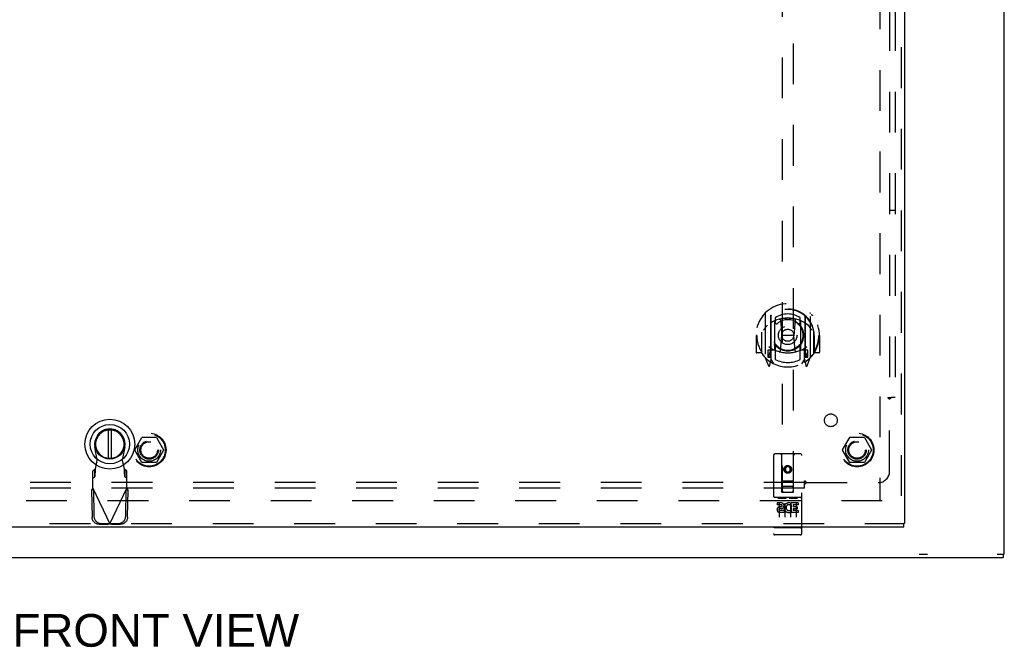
# Model space of a CAD drawing. Header units: inches. Extents: x 0 to 164, y 0 to 106.
# Tile 4 of 15: x 53 to 75, y 28 to 41. Entities that reach past the tile are written whole.
import ezdxf

# ---------------------------------------------------------------- set-up
doc = ezdxf.new("R2010")
doc.units = ezdxf.units.IN
doc.header["$LTSCALE"] = 8.997745
doc.header["$MEASUREMENT"] = 0
doc.linetypes.add('HIDDEN', pattern=[0.2, 0.1, -0.1])
doc.layers.get('0').update_dxf_attribs({"linetype": 'CONTINUOUS'})
for name, color, linetype in [('DEFAULT_2', 8, 'HIDDEN'), ('DIMENSIONS', 7, 'CONTINUOUS'), ('DOOR_ASSEMBLY', 7, 'CONTINUOUS'), ('SUBPANEL', 7, 'CONTINUOUS')]:
    doc.layers.add(name, color=color, linetype=linetype)
doc.styles.get("Standard").update_dxf_attribs({"font": 'arial.ttf'})

msp = doc.modelspace()

# ---------------------------------------------------------------- linework, layer by layer
at = {"color": 3, "linetype": 'Continuous'}
for p, q in [((75.107, 29.574), (75.107, 77.422)), ((37.757, 29.498), (75.082, 29.498))]:
    msp.add_line(p, q, dxfattribs=at)
at = {"color": 7, "linetype": 'Continuous'}
for p, q in [((73.228, 29.573), (73.41, 29.573)), ((74.952, 29.573), (75.107, 29.573)), ((75.082, 29.573), (75.082, 29.498))]:
    msp.add_line(p, q, dxfattribs=at)
at = {"layer": 'DEFAULT_2', "color": 8, "linetype": 'HIDDEN'}
for p, q in [((72.357, 76.245), (72.357, 30.751)), ((55.914, 31.878), (56.069, 32.145)), ((56.386, 32.15), (56.077, 32.15)), ((56.395, 32.145), (56.549, 31.878)), ((71.539, 31.878), (71.694, 32.145)), ((72.011, 32.15), (71.702, 32.15)), ((72.02, 32.145), (72.174, 31.878)), ((56.069, 31.6), (55.914, 31.868)), ((56.549, 31.868), (56.395, 31.6)), ((71.694, 31.6), (71.539, 31.868)), ((72.174, 31.868), (72.02, 31.6)), ((56.386, 31.595), (56.077, 31.595)), ((72.011, 31.595), (71.702, 31.595)), ((72.412, 30.748), (38.927, 30.748))]:
    msp.add_line(p, q, dxfattribs=at)
for centre, radius in [((56.232, 31.873), 0.372), ((56.232, 31.873), 0.356), ((71.857, 31.873), 0.372), ((71.857, 31.873), 0.356), ((56.232, 31.873), 0.204), ((56.232, 31.873), 0.183), ((71.857, 31.873), 0.204), ((71.857, 31.873), 0.183)]:
    msp.add_circle(centre, radius, dxfattribs=at)
for centre, start, end in [((56.077, 32.14), 90.0113, 149.988), ((56.386, 32.14), 30.0108, 89.9876), ((71.702, 32.14), 90.0113, 149.988), ((72.011, 32.14), 30.0108, 89.9876), ((55.923, 31.873), 150.0117, 209.9873), ((56.541, 31.873), 330.0117, 29.9873), ((71.548, 31.873), 150.0117, 209.9873), ((72.166, 31.873), 330.0117, 29.9873), ((56.077, 31.605), 210.0108, 269.9876), ((56.386, 31.605), 270.0113, 329.988), ((71.702, 31.605), 210.0108, 269.9876), ((72.011, 31.605), 270.0113, 329.988)]:
    msp.add_arc(centre, 0.01, start, end, dxfattribs=at)
at = {"layer": 'DOOR_ASSEMBLY', "color": 8, "linetype": 'HIDDEN'}
for p, q in [((72.827, 76.748), (72.827, 30.248)), ((70.202, 51.328), (70.202, 30.945)), ((70.452, 30.945), (70.452, 51.328)), ((69.827, 34.886), (69.827, 33.919)), ((69.944, 34.832), (69.944, 33.816)), ((69.952, 34.828), (69.952, 33.824)), ((70.052, 34.788), (70.052, 34.685)), ((70.602, 34.685), (70.602, 34.788)), ((70.702, 34.828), (70.702, 33.824)), ((70.709, 34.832), (70.709, 33.816)), ((70.827, 33.919), (70.827, 34.886)), ((70.044, 34.084), (70.044, 34.716)), ((70.164, 34.742), (70.194, 34.402)), ((70.489, 34.742), (70.459, 34.402)), ((70.609, 34.716), (70.609, 34.084)), ((69.642, 34.402), (69.627, 34.402)), ((69.627, 34.402), (69.627, 34.029)), ((69.744, 34.402), (69.759, 34.402)), ((69.744, 34.402), (69.744, 34.014)), ((69.752, 34.469), (69.752, 34.472)), ((69.752, 34.012), (69.752, 34.469)), ((70.164, 34.058), (70.194, 34.402)), ((70.459, 34.402), (70.194, 34.402)), ((70.49, 34.058), (70.459, 34.402)), ((70.909, 34.402), (70.894, 34.402)), ((70.902, 34.469), (70.901, 34.472)), ((70.902, 34.012), (70.902, 34.469)), ((70.909, 34.402), (70.909, 34.014)), ((71.027, 34.402), (71.012, 34.402)), ((71.027, 34.402), (71.027, 34.029)), ((70.052, 34.124), (70.052, 33.871)), ((70.602, 33.871), (70.602, 34.124)), ((69.744, 34.014), (69.642, 34.014)), ((69.744, 34.014), (69.752, 34.029)), ((69.831, 33.908), (69.901, 33.733)), ((69.944, 34.073), (69.884, 34.073)), ((69.884, 34.073), (69.884, 33.923)), ((69.884, 33.923), (69.944, 33.923)), ((69.922, 33.997), (69.892, 33.951)), ((69.897, 33.943), (69.952, 33.943)), ((69.954, 34.056), (69.954, 33.849)), ((70.044, 34.074), (69.972, 34.074)), ((70.04, 34.076), (69.974, 34.076)), ((70.682, 34.074), (70.609, 34.074)), ((70.679, 34.076), (70.613, 34.076)), ((70.699, 33.849), (70.699, 34.056)), ((70.702, 33.943), (70.757, 33.943)), ((70.769, 34.073), (70.709, 34.073)), ((70.709, 33.923), (70.769, 33.923)), ((70.761, 33.951), (70.731, 33.997)), ((70.752, 33.733), (70.822, 33.908)), ((70.769, 33.923), (70.769, 34.073)), ((70.901, 34.029), (70.909, 34.014)), ((71.012, 34.014), (70.909, 34.014)), ((69.923, 33.833), (69.927, 33.83)), ((69.93, 33.736), (69.944, 33.816)), ((70.022, 33.774), (69.952, 33.883)), ((70.702, 33.883), (70.632, 33.774)), ((70.709, 33.816), (70.723, 33.736)), ((70.73, 33.832), (70.73, 33.833)), ((70.73, 33.833), (70.731, 33.833)), ((55.088, 31.647), (55.034, 31.941)), ((55.693, 31.941), (55.639, 31.647)), ((70.014, 31.755), (70.014, 30.03)), ((70.609, 31.785), (70.044, 31.785)), ((70.2, 30.945), (70.197, 31.755)), ((70.453, 30.945), (70.457, 31.755)), ((70.639, 30.03), (70.639, 31.755)), ((55.05, 31.45), (55.088, 31.647)), ((55.639, 31.647), (55.677, 31.45)), ((70.327, 31.518), (70.264, 31.482)), ((70.389, 31.482), (70.327, 31.518)), ((70.327, 31.518), (70.327, 31.506)), ((55.036, 31.446), (54.99, 31.405)), ((54.99, 31.031), (54.99, 31.405)), ((55.036, 31.291), (55.036, 31.446)), ((55.677, 31.45), (55.679, 31.418)), ((55.738, 31.405), (55.692, 31.446)), ((55.692, 31.446), (55.692, 31.291)), ((55.738, 31.031), (55.738, 31.405)), ((70.264, 31.482), (70.274, 31.476)), ((70.264, 31.482), (70.264, 31.41)), ((70.264, 31.41), (70.274, 31.415)), ((70.264, 31.41), (70.327, 31.374)), ((70.327, 31.506), (70.274, 31.476)), ((70.274, 31.476), (70.274, 31.415)), ((70.274, 31.415), (70.327, 31.385)), ((70.379, 31.476), (70.327, 31.506)), ((70.327, 31.385), (70.379, 31.415)), ((70.327, 31.374), (70.389, 31.41)), ((70.327, 31.374), (70.327, 31.385)), ((70.389, 31.482), (70.379, 31.476)), ((70.379, 31.415), (70.379, 31.476)), ((70.389, 31.41), (70.379, 31.415)), ((70.389, 31.41), (70.389, 31.482)), ((54.99, 31.25), (55.036, 31.291)), ((55.692, 31.291), (55.738, 31.25)), ((70.199, 31.195), (70.454, 31.195)), ((54.961, 30.983), (55.003, 31.003)), ((54.961, 30.983), (54.972, 30.393)), ((54.98, 31.015), (54.99, 31.031)), ((54.99, 31.031), (55.364, 30.244)), ((55.003, 31.003), (55.013, 30.412)), ((55.364, 30.244), (55.738, 31.031)), ((55.714, 30.412), (55.724, 31.003)), ((55.724, 31.003), (55.766, 30.983)), ((55.756, 30.393), (55.766, 30.983)), ((70.2, 30.945), (70.222, 30.945)), ((70.222, 30.945), (70.432, 30.945)), ((70.412, 31.07), (70.242, 31.07)), ((70.432, 30.945), (70.453, 30.945)), ((70.609, 30.828), (70.044, 30.828)), ((70.182, 30.706), (70.09, 30.706)), ((70.09, 30.706), (70.09, 30.664)), ((70.182, 30.664), (70.09, 30.664)), ((70.116, 30.812), (70.288, 30.812)), ((70.139, 30.698), (70.139, 30.392)), ((70.264, 30.698), (70.264, 30.392)), ((70.366, 30.812), (70.538, 30.812)), ((70.389, 30.698), (70.389, 30.392)), ((70.402, 30.671), (70.389, 30.652)), ((70.399, 30.696), (70.402, 30.694)), ((70.559, 30.706), (70.402, 30.706)), ((70.402, 30.706), (70.402, 30.694)), ((70.402, 30.671), (70.402, 30.493)), ((70.559, 30.664), (70.445, 30.664)), ((70.445, 30.664), (70.445, 30.621)), ((70.514, 30.698), (70.514, 30.392)), ((70.559, 30.706), (70.559, 30.664)), ((70.186, 30.62), (70.14, 30.62)), ((70.182, 30.579), (70.154, 30.579)), ((70.246, 30.536), (70.154, 30.536)), ((70.246, 30.493), (70.154, 30.493)), ((70.246, 30.536), (70.246, 30.493)), ((70.378, 30.541), (70.395, 30.502)), ((70.559, 30.493), (70.402, 30.493)), ((70.537, 30.621), (70.445, 30.621)), ((70.537, 30.578), (70.445, 30.578)), ((70.445, 30.578), (70.445, 30.536)), ((70.559, 30.536), (70.445, 30.536)), ((70.537, 30.621), (70.537, 30.578)), ((70.559, 30.536), (70.559, 30.493)), ((37.84, 30.248), (72.889, 30.248)), ((55.126, 30.234), (55.319, 30.23)), ((55.168, 30.253), (55.361, 30.25)), ((55.361, 30.25), (55.319, 30.23)), ((55.334, 30.235), (55.319, 30.23)), ((55.349, 30.239), (55.334, 30.235)), ((55.364, 30.244), (55.349, 30.239)), ((55.379, 30.239), (55.364, 30.244)), ((55.367, 30.25), (55.56, 30.253)), ((55.408, 30.23), (55.367, 30.25)), ((55.394, 30.235), (55.379, 30.239)), ((55.408, 30.23), (55.394, 30.235)), ((55.408, 30.23), (55.601, 30.234)), ((70.032, 30.159), (70.031, 30.159)), ((70.033, 30.159), (70.032, 30.159)), ((70.032, 30.159), (70.032, 30.159)), ((70.034, 30.159), (70.033, 30.159)), ((70.036, 30.159), (70.035, 30.159)), ((70.037, 30.159), (70.036, 30.159)), ((70.038, 30.159), (70.037, 30.159)), ((70.037, 30.159), (70.037, 30.159)), ((70.039, 30.159), (70.038, 30.159)), ((70.04, 30.158), (70.039, 30.159)), ((70.041, 30.158), (70.04, 30.158)), ((70.042, 30.158), (70.041, 30.158)), ((70.043, 30.158), (70.042, 30.158)), ((70.042, 30.158), (70.042, 30.158)), ((70.044, 30.158), (70.043, 30.158)), ((70.61, 30.158), (70.044, 30.158)), ((70.609, 30), (70.044, 30)), ((70.61, 30.158), (70.611, 30.158)), ((70.61, 30.158), (70.61, 30.158)), ((70.611, 30.158), (70.612, 30.158)), ((70.612, 30.158), (70.613, 30.158)), ((70.613, 30.158), (70.614, 30.158)), ((70.614, 30.158), (70.615, 30.159)), ((70.615, 30.159), (70.616, 30.159)), ((70.615, 30.159), (70.615, 30.159)), ((70.616, 30.159), (70.617, 30.159)), ((70.617, 30.159), (70.618, 30.159)), ((70.618, 30.159), (70.619, 30.159)), ((70.619, 30.159), (70.62, 30.159)), ((70.619, 30.159), (70.619, 30.159)), ((70.62, 30.159), (70.621, 30.159)), ((70.621, 30.159), (70.622, 30.159)), ((70.622, 30.159), (70.623, 30.159)), ((70.623, 30.159), (70.623, 30.159))]:
    msp.add_line(p, q, dxfattribs=at)
at = {"layer": 'DOOR_ASSEMBLY', "color": 3, "linetype": 'Continuous'}
for p, q in [((72.902, 76.748), (72.902, 30.248)), ((72.889, 30.173), (37.84, 30.173))]:
    msp.add_line(p, q, dxfattribs=at)
at = {"layer": 'DOOR_ASSEMBLY', "color": 7, "linetype": 'Continuous'}
for p, q in [((55.324, 32.314), (55.324, 31.689)), ((55.403, 31.689), (55.403, 32.314)), ((72.902, 30.248), (72.889, 30.248)), ((72.889, 30.173), (72.889, 30.248))]:
    msp.add_line(p, q, dxfattribs=at)
at = {"layer": 'DOOR_ASSEMBLY', "color": 8, "linetype": 'HIDDEN'}
for points in [[(69.781, 34.841), (69.782, 34.842), (69.783, 34.843), (69.783, 34.844), (69.784, 34.845), (69.785, 34.845), (69.786, 34.846), (69.786, 34.847), (69.787, 34.848), (69.788, 34.848), (69.789, 34.849), (69.789, 34.85), (69.79, 34.851), (69.791, 34.851), (69.792, 34.852), (69.792, 34.853), (69.793, 34.853), (69.794, 34.854), (69.795, 34.855), (69.796, 34.855), (69.797, 34.856), (69.797, 34.857), (69.798, 34.857), (69.799, 34.858), (69.8, 34.858), (69.801, 34.859), (69.802, 34.859), (69.803, 34.86), (69.804, 34.86), (69.804, 34.861), (69.805, 34.861), (69.806, 34.862), (69.807, 34.862), (69.808, 34.863), (69.809, 34.863)], [(70.139, 34.759), (70.144, 34.761), (70.15, 34.762), (70.155, 34.764), (70.16, 34.765), (70.166, 34.766), (70.171, 34.767), (70.177, 34.769), (70.182, 34.77), (70.188, 34.771), (70.193, 34.772), (70.199, 34.773), (70.204, 34.774), (70.21, 34.775), (70.215, 34.776), (70.221, 34.777), (70.226, 34.778), (70.232, 34.778), (70.237, 34.779), (70.243, 34.78), (70.248, 34.781), (70.254, 34.781), (70.26, 34.782), (70.265, 34.782), (70.271, 34.783), (70.276, 34.783), (70.282, 34.783), (70.287, 34.784), (70.293, 34.784), (70.299, 34.784), (70.304, 34.785), (70.31, 34.785), (70.315, 34.785), (70.321, 34.785), (70.327, 34.785), (70.332, 34.785), (70.338, 34.785), (70.343, 34.785), (70.349, 34.785), (70.355, 34.784), (70.36, 34.784), (70.366, 34.784), (70.371, 34.783), (70.377, 34.783), (70.383, 34.783), (70.388, 34.782), (70.394, 34.782), (70.399, 34.781), (70.405, 34.781), (70.41, 34.78), (70.416, 34.779), (70.422, 34.778), (70.427, 34.778), (70.433, 34.777), (70.438, 34.776), (70.444, 34.775), (70.449, 34.774), (70.455, 34.773), (70.46, 34.772), (70.466, 34.771), (70.471, 34.77), (70.477, 34.769), (70.482, 34.767), (70.488, 34.766), (70.493, 34.765), (70.498, 34.764), (70.504, 34.762), (70.509, 34.761), (70.515, 34.759)], [(70.844, 34.863), (70.845, 34.863), (70.846, 34.862), (70.847, 34.862), (70.848, 34.861), (70.849, 34.861), (70.85, 34.86), (70.851, 34.86), (70.852, 34.859), (70.852, 34.859), (70.853, 34.858), (70.854, 34.858), (70.855, 34.857), (70.856, 34.857), (70.857, 34.856), (70.858, 34.855), (70.858, 34.855), (70.859, 34.854), (70.86, 34.853), (70.861, 34.853), (70.862, 34.852), (70.862, 34.851), (70.863, 34.851), (70.864, 34.85), (70.865, 34.849), (70.866, 34.848), (70.866, 34.848), (70.867, 34.847), (70.868, 34.846), (70.869, 34.845), (70.869, 34.845), (70.87, 34.844), (70.871, 34.843), (70.871, 34.842), (70.872, 34.841)], [(69.872, 34.617), (69.871, 34.616), (69.869, 34.615), (69.868, 34.613), (69.866, 34.612), (69.865, 34.61), (69.863, 34.609), (69.861, 34.607), (69.859, 34.605), (69.858, 34.604), (69.856, 34.602), (69.854, 34.6), (69.852, 34.598), (69.85, 34.596), (69.848, 34.593), (69.846, 34.591), (69.844, 34.589), (69.842, 34.586), (69.84, 34.584), (69.838, 34.581), (69.836, 34.578), (69.834, 34.576), (69.832, 34.573), (69.829, 34.57), (69.827, 34.566), (69.824, 34.563), (69.822, 34.56), (69.82, 34.556), (69.817, 34.552), (69.814, 34.548), (69.812, 34.544), (69.809, 34.54), (69.806, 34.536), (69.803, 34.531), (69.8, 34.526), (69.797, 34.521), (69.794, 34.516)], [(70.859, 34.516), (70.856, 34.521), (70.853, 34.526), (70.85, 34.531), (70.847, 34.536), (70.844, 34.54), (70.842, 34.544), (70.839, 34.548), (70.836, 34.552), (70.834, 34.556), (70.831, 34.56), (70.829, 34.563), (70.826, 34.566), (70.824, 34.57), (70.822, 34.573), (70.82, 34.576), (70.817, 34.578), (70.815, 34.581), (70.813, 34.584), (70.811, 34.586), (70.809, 34.589), (70.807, 34.591), (70.805, 34.593), (70.803, 34.596), (70.801, 34.598), (70.799, 34.6), (70.797, 34.602), (70.796, 34.604), (70.794, 34.605), (70.792, 34.607), (70.79, 34.609), (70.789, 34.61), (70.787, 34.612), (70.786, 34.613), (70.784, 34.615), (70.783, 34.616), (70.781, 34.617)], [(69.809, 33.942), (69.808, 33.942), (69.807, 33.943), (69.806, 33.943), (69.805, 33.944), (69.804, 33.944), (69.804, 33.944), (69.803, 33.945), (69.802, 33.946), (69.801, 33.946), (69.8, 33.947), (69.799, 33.947), (69.798, 33.948), (69.797, 33.948), (69.797, 33.949), (69.796, 33.95), (69.795, 33.95), (69.794, 33.951), (69.793, 33.951), (69.792, 33.952), (69.792, 33.953), (69.791, 33.954), (69.79, 33.954), (69.789, 33.955), (69.789, 33.956), (69.788, 33.956), (69.787, 33.957), (69.786, 33.958), (69.786, 33.959), (69.785, 33.959), (69.784, 33.96), (69.783, 33.961), (69.783, 33.962), (69.782, 33.963), (69.781, 33.964)], [(70.872, 33.964), (70.871, 33.963), (70.871, 33.962), (70.87, 33.961), (70.869, 33.96), (70.869, 33.959), (70.868, 33.959), (70.867, 33.958), (70.866, 33.957), (70.866, 33.956), (70.865, 33.956), (70.864, 33.955), (70.863, 33.954), (70.862, 33.954), (70.862, 33.953), (70.861, 33.952), (70.86, 33.951), (70.859, 33.951), (70.858, 33.95), (70.858, 33.95), (70.857, 33.949), (70.856, 33.948), (70.855, 33.948), (70.854, 33.947), (70.853, 33.947), (70.852, 33.946), (70.852, 33.946), (70.851, 33.945), (70.85, 33.944), (70.849, 33.944), (70.848, 33.944), (70.847, 33.943), (70.846, 33.943), (70.845, 33.942), (70.844, 33.942)], [(55.036, 31.291), (55.037, 31.295), (55.038, 31.3), (55.039, 31.307), (55.04, 31.315), (55.041, 31.324), (55.042, 31.335), (55.043, 31.347), (55.044, 31.359), (55.045, 31.373), (55.046, 31.388), (55.047, 31.403), (55.048, 31.418), (55.05, 31.45)], [(55.05, 31.45), (55.048, 31.449), (55.045, 31.449), (55.043, 31.448), (55.04, 31.447), (55.038, 31.447), (55.036, 31.446)], [(55.692, 31.446), (55.689, 31.447), (55.687, 31.447), (55.684, 31.448), (55.682, 31.449), (55.679, 31.449), (55.677, 31.45)], [(55.679, 31.418), (55.68, 31.403), (55.681, 31.388), (55.682, 31.373), (55.683, 31.359), (55.684, 31.347), (55.685, 31.335), (55.686, 31.324), (55.687, 31.315), (55.688, 31.307), (55.689, 31.3), (55.691, 31.295), (55.692, 31.291)], [(54.961, 30.983), (54.966, 30.991), (54.971, 30.999), (54.975, 31.007), (54.98, 31.015)], [(55.738, 31.031), (55.747, 31.015), (55.752, 31.007), (55.757, 30.999), (55.761, 30.991), (55.766, 30.983)], [(70.109, 30.811), (70.109, 30.811), (70.109, 30.811), (70.109, 30.811), (70.11, 30.811), (70.11, 30.811), (70.11, 30.811), (70.11, 30.812), (70.11, 30.812), (70.11, 30.812), (70.11, 30.812), (70.11, 30.812), (70.11, 30.812), (70.11, 30.812), (70.111, 30.812), (70.111, 30.812), (70.111, 30.812), (70.111, 30.812), (70.111, 30.812), (70.111, 30.812), (70.111, 30.812), (70.111, 30.812), (70.112, 30.812), (70.112, 30.812), (70.112, 30.812), (70.112, 30.812), (70.112, 30.812), (70.112, 30.812), (70.112, 30.812), (70.113, 30.812), (70.113, 30.812), (70.113, 30.812), (70.113, 30.812), (70.113, 30.812), (70.113, 30.812), (70.114, 30.812), (70.114, 30.812), (70.114, 30.812), (70.114, 30.812), (70.114, 30.812), (70.115, 30.812), (70.115, 30.812), (70.115, 30.812), (70.115, 30.812), (70.115, 30.812), (70.116, 30.812)], [(70.288, 30.812), (70.288, 30.812), (70.288, 30.812), (70.288, 30.812), (70.288, 30.812), (70.289, 30.812), (70.289, 30.812), (70.289, 30.812), (70.289, 30.812), (70.289, 30.812), (70.29, 30.812), (70.29, 30.812), (70.29, 30.812), (70.29, 30.812), (70.29, 30.812), (70.29, 30.812), (70.291, 30.812), (70.291, 30.812), (70.291, 30.812), (70.291, 30.812), (70.291, 30.812), (70.291, 30.812), (70.291, 30.812), (70.292, 30.812), (70.292, 30.812), (70.292, 30.812), (70.292, 30.812), (70.292, 30.812), (70.292, 30.812), (70.292, 30.812), (70.293, 30.812), (70.293, 30.812), (70.293, 30.812), (70.293, 30.812), (70.293, 30.812), (70.293, 30.812), (70.293, 30.812), (70.293, 30.812), (70.293, 30.812), (70.294, 30.812), (70.294, 30.811), (70.294, 30.811), (70.294, 30.811), (70.294, 30.811), (70.294, 30.811), (70.294, 30.811), (70.294, 30.811)], [(70.359, 30.811), (70.359, 30.811), (70.359, 30.811), (70.359, 30.811), (70.36, 30.811), (70.36, 30.811), (70.36, 30.811), (70.36, 30.812), (70.36, 30.812), (70.36, 30.812), (70.36, 30.812), (70.36, 30.812), (70.36, 30.812), (70.36, 30.812), (70.361, 30.812), (70.361, 30.812), (70.361, 30.812), (70.361, 30.812), (70.361, 30.812), (70.361, 30.812), (70.361, 30.812), (70.361, 30.812), (70.362, 30.812), (70.362, 30.812), (70.362, 30.812), (70.362, 30.812), (70.362, 30.812), (70.362, 30.812), (70.362, 30.812), (70.363, 30.812), (70.363, 30.812), (70.363, 30.812), (70.363, 30.812), (70.363, 30.812), (70.363, 30.812), (70.364, 30.812), (70.364, 30.812), (70.364, 30.812), (70.364, 30.812), (70.364, 30.812), (70.365, 30.812), (70.365, 30.812), (70.365, 30.812), (70.365, 30.812), (70.365, 30.812), (70.366, 30.812)], [(70.538, 30.812), (70.538, 30.812), (70.538, 30.812), (70.538, 30.812), (70.538, 30.812), (70.539, 30.812), (70.539, 30.812), (70.539, 30.812), (70.539, 30.812), (70.539, 30.812), (70.54, 30.812), (70.54, 30.812), (70.54, 30.812), (70.54, 30.812), (70.54, 30.812), (70.54, 30.812), (70.541, 30.812), (70.541, 30.812), (70.541, 30.812), (70.541, 30.812), (70.541, 30.812), (70.541, 30.812), (70.541, 30.812), (70.542, 30.812), (70.542, 30.812), (70.542, 30.812), (70.542, 30.812), (70.542, 30.812), (70.542, 30.812), (70.542, 30.812), (70.543, 30.812), (70.543, 30.812), (70.543, 30.812), (70.543, 30.812), (70.543, 30.812), (70.543, 30.812), (70.543, 30.812), (70.543, 30.812), (70.543, 30.812), (70.544, 30.812), (70.544, 30.811), (70.544, 30.811), (70.544, 30.811), (70.544, 30.811), (70.544, 30.811), (70.544, 30.811), (70.544, 30.811)], [(55.126, 30.234), (55.111, 30.235), (55.096, 30.237), (55.082, 30.241), (55.068, 30.247), (55.054, 30.253), (55.041, 30.261), (55.029, 30.271), (55.018, 30.281), (55.008, 30.293), (54.999, 30.305), (54.991, 30.319), (54.984, 30.332), (54.979, 30.347), (54.975, 30.362), (54.973, 30.377), (54.972, 30.393)], [(55.013, 30.412), (55.014, 30.397), (55.017, 30.382), (55.02, 30.367), (55.026, 30.352), (55.032, 30.338), (55.04, 30.325), (55.049, 30.313), (55.059, 30.301), (55.071, 30.291), (55.083, 30.281), (55.096, 30.273), (55.109, 30.266), (55.123, 30.261), (55.138, 30.257), (55.153, 30.254), (55.168, 30.253)], [(55.56, 30.253), (55.575, 30.254), (55.589, 30.257), (55.604, 30.261), (55.618, 30.266), (55.632, 30.273), (55.644, 30.281), (55.657, 30.291), (55.668, 30.301), (55.678, 30.313), (55.687, 30.325), (55.695, 30.338), (55.701, 30.352), (55.707, 30.367), (55.711, 30.382), (55.713, 30.397), (55.714, 30.412)], [(55.756, 30.393), (55.755, 30.377), (55.752, 30.362), (55.748, 30.347), (55.743, 30.332), (55.736, 30.319), (55.729, 30.305), (55.72, 30.293), (55.709, 30.281), (55.698, 30.271), (55.686, 30.261), (55.673, 30.253), (55.66, 30.247), (55.645, 30.241), (55.631, 30.237), (55.616, 30.235), (55.601, 30.234)], [(70.031, 30.159), (70.03, 30.159), (70.03, 30.159), (70.029, 30.159), (70.029, 30.159), (70.029, 30.159), (70.028, 30.16), (70.028, 30.16), (70.027, 30.16), (70.027, 30.16), (70.027, 30.16), (70.026, 30.16), (70.026, 30.16), (70.026, 30.16), (70.025, 30.16), (70.025, 30.16), (70.025, 30.16), (70.024, 30.16), (70.024, 30.16), (70.024, 30.16), (70.024, 30.16), (70.023, 30.161), (70.023, 30.161), (70.023, 30.161), (70.022, 30.161), (70.022, 30.161), (70.022, 30.161), (70.022, 30.161), (70.021, 30.161), (70.021, 30.161), (70.021, 30.161), (70.02, 30.161), (70.02, 30.161), (70.02, 30.161), (70.02, 30.162), (70.019, 30.162), (70.019, 30.162), (70.019, 30.162), (70.019, 30.162), (70.019, 30.162), (70.018, 30.162), (70.018, 30.162), (70.018, 30.162), (70.018, 30.162), (70.018, 30.162), (70.017, 30.163), (70.017, 30.163), (70.017, 30.163), (70.017, 30.163), (70.017, 30.163), (70.016, 30.163), (70.016, 30.163), (70.016, 30.163), (70.016, 30.163), (70.016, 30.163), (70.016, 30.163), (70.016, 30.164), (70.015, 30.164), (70.015, 30.164), (70.015, 30.164), (70.015, 30.164), (70.015, 30.164), (70.015, 30.164), (70.015, 30.164), (70.015, 30.164), (70.015, 30.164), (70.015, 30.165), (70.015, 30.165), (70.014, 30.165), (70.014, 30.165), (70.014, 30.165), (70.014, 30.165), (70.014, 30.165), (70.014, 30.165), (70.014, 30.165), (70.014, 30.166), (70.014, 30.166), (70.014, 30.166), (70.014, 30.166)], [(70.035, 30.159), (70.034, 30.159), (70.034, 30.159)], [(70.623, 30.159), (70.624, 30.159), (70.624, 30.159), (70.624, 30.159), (70.625, 30.159), (70.625, 30.16), (70.625, 30.16), (70.626, 30.16), (70.626, 30.16), (70.627, 30.16), (70.627, 30.16), (70.627, 30.16), (70.628, 30.16), (70.628, 30.16), (70.628, 30.16), (70.629, 30.16), (70.629, 30.16), (70.629, 30.16), (70.629, 30.16), (70.63, 30.16), (70.63, 30.161), (70.63, 30.161), (70.631, 30.161), (70.631, 30.161), (70.631, 30.161), (70.632, 30.161), (70.632, 30.161), (70.632, 30.161), (70.632, 30.161), (70.633, 30.161), (70.633, 30.161), (70.633, 30.161), (70.633, 30.161), (70.634, 30.162), (70.634, 30.162), (70.634, 30.162), (70.634, 30.162), (70.635, 30.162), (70.635, 30.162), (70.635, 30.162), (70.635, 30.162), (70.635, 30.162), (70.636, 30.162), (70.636, 30.162), (70.636, 30.163), (70.636, 30.163), (70.636, 30.163), (70.637, 30.163), (70.637, 30.163), (70.637, 30.163), (70.637, 30.163), (70.637, 30.163), (70.637, 30.163), (70.637, 30.163), (70.638, 30.163), (70.638, 30.164), (70.638, 30.164), (70.638, 30.164), (70.638, 30.164), (70.638, 30.164), (70.638, 30.164), (70.638, 30.164), (70.638, 30.164), (70.639, 30.164), (70.639, 30.164), (70.639, 30.165), (70.639, 30.165), (70.639, 30.165), (70.639, 30.165), (70.639, 30.165), (70.639, 30.165), (70.639, 30.165), (70.639, 30.165), (70.639, 30.165), (70.639, 30.166), (70.639, 30.166), (70.639, 30.166), (70.639, 30.166)]]:
    msp.add_lwpolyline(points, dxfattribs=at)
for centre, radius in [((70.327, 34.404), 0.35), ((70.327, 34.404), 0.335), ((70.327, 34.404), 0.205), ((70.327, 34.404), 0.133), ((70.327, 31.445), 0.085), ((70.327, 31.445), 0.0845)]:
    msp.add_circle(centre, radius, dxfattribs=at)
at = {"layer": 'DOOR_ASSEMBLY', "color": 7, "linetype": 'Continuous'}
for radius in [0.551, 0.433, 0.329, 0.317]:
    msp.add_circle((55.364, 32.001), radius, dxfattribs=at)
at = {"layer": 'DOOR_ASSEMBLY', "color": 8, "linetype": 'HIDDEN'}
for centre, radius, start, end in [((70.327, 34.402), 0.7, 305.5126, 234.4874), ((70.327, 34.4), 0.583, 0.2464, 179.7536), ((70.327, 34.394), 0.58, 7.6622, 172.3378), ((69.842, 34.886), 0.015, 135.0748, 180), ((70.327, 34.085), 0.7, 49.529, 130.471), ((69.959, 34.832), 0.015, 130.3587, 180), ((69.972, 34.828), 0.02, 129.3378, 179.9984), ((70.327, 34.394), 0.48, 55.0461, 124.9539), ((70.682, 34.828), 0.02, 0, 50.6594), ((70.694, 34.832), 0.015, 0, 49.6413), ((70.812, 34.886), 0.015, 0, 44.9252), ((70.059, 34.716), 0.015, 112.9863, 180), ((70.082, 34.685), 0.03, 180, 311.1261), ((70.327, 34.404), 0.343, 48.8739, 131.1261), ((70.144, 34.74), 0.02, 5.0796, 105.5752), ((70.509, 34.74), 0.02, 74.4248, 174.9204), ((70.572, 34.685), 0.03, 228.8739, 360), ((70.594, 34.716), 0.015, 0, 67.0137), ((70.327, 34.402), 0.685, 180, 213.0115), ((69.772, 34.469), 0.02, 172.3378, 180), ((70.882, 34.469), 0.02, 0, 7.6622), ((70.327, 34.402), 0.685, 326.9885, 360), ((70.327, 34.715), 0.7, 233.2319, 306.7681), ((70.082, 34.124), 0.03, 48.8739, 180), ((70.327, 34.404), 0.343, 228.8739, 311.1261), ((70.572, 34.124), 0.03, 0, 131.1261), ((69.642, 34.029), 0.015, 180, 270), ((69.772, 34.012), 0.02, 180, 215.2961), ((70.327, 34.404), 0.7, 215.2961, 324.7039), ((69.842, 33.919), 0.015, 180, 224.9252), ((69.897, 33.948), 0.005, 147.3208, 270), ((69.764, 34.098), 0.188, 327.3208, 360), ((69.972, 34.054), 0.02, 90, 180), ((69.974, 34.056), 0.02, 90, 180), ((70.04, 34.056), 0.02, 66.536, 90), ((70.059, 34.084), 0.015, 180, 247.0137), ((70.327, 34.717), 0.7, 246.536, 293.464), ((70.144, 34.06), 0.02, 254.3869, 354.9204), ((70.51, 34.06), 0.02, 185.0796, 285.6131), ((70.594, 34.084), 0.015, 292.9863, 360), ((70.613, 34.056), 0.02, 90, 113.464), ((70.679, 34.056), 0.02, 0, 90), ((70.682, 34.054), 0.02, 0, 90), ((70.89, 34.098), 0.188, 180, 212.6792), ((70.757, 33.948), 0.005, 270, 32.6792), ((70.812, 33.919), 0.015, 315.0748, 360), ((70.882, 34.012), 0.02, 324.7039, 360), ((71.012, 34.029), 0.015, 270, 360), ((69.915, 33.738), 0.015, 201.8041, 350), ((69.932, 33.849), 0.02, 234.4874, 360), ((69.934, 33.849), 0.02, 234.7457, 360), ((69.972, 33.824), 0.02, 180, 238.5295), ((70.327, 34.404), 0.6, 242.7204, 297.2796), ((70.682, 33.824), 0.02, 301.4688, 359.9992), ((70.719, 33.849), 0.02, 180, 305.2543), ((70.722, 33.849), 0.02, 180, 305.5126), ((70.738, 33.738), 0.015, 190, 338.1959), ((55.364, 32.001), 0.335, 349.673, 190.327), ((70.044, 31.755), 0.03, 90, 180), ((70.167, 31.755), 0.03, 0, 90), ((70.487, 31.755), 0.03, 90, 180), ((70.609, 31.755), 0.03, 0, 90), ((70.242, 31.03), 0.04, 90, 180), ((70.242, 30.985), 0.04, 180, 270), ((70.412, 31.03), 0.04, 0, 90), ((70.412, 30.985), 0.04, 270, 360), ((70.044, 30.858), 0.03, 180, 270), ((70.182, 30.643), 0.0635, 270, 90), ((70.182, 30.642), 0.0219, 280.307, 90), ((70.353, 30.6), 0.107, 64.2636, 293.4027), ((70.353, 30.6), 0.0639, 54.8895, 293.4026), ((70.609, 30.858), 0.03, 270, 360), ((70.154, 30.558), 0.0644, 102.2995, 270.0775), ((70.154, 30.558), 0.0219, 89.9011, 270), ((70.044, 30.03), 0.03, 180, 270), ((70.609, 30.03), 0.03, 270, 360)]:
    msp.add_arc(centre, radius, start, end, dxfattribs=at)
at = {"layer": 'DOOR_ASSEMBLY', "color": 7, "linetype": 'Continuous'}
msp.add_arc((55.364, 32.001), 0.315, 280.0787, 259.9213, dxfattribs=at)
at = {"layer": 'SUBPANEL', "color": 8, "linetype": 'HIDDEN'}
for p, q in [((72.575, 73.967), (72.575, 33.029)), ((72.7, 73.967), (72.7, 33.029)), ((72.7, 37.154), (72.575, 37.154)), ((72.535, 33.029), (72.614, 33.029)), ((72.575, 31.404), (72.575, 32.994)), ((72.7, 33.029), (72.614, 33.029)), ((70.7, 31.154), (41.763, 31.154)), ((70.7, 31.116), (70.7, 31.195)), ((70.7, 31.029), (70.7, 31.116)), ((70.717, 31.135), (70.722, 31.14)), ((70.722, 31.14), (70.725, 31.143)), ((70.723, 31.174), (70.726, 31.168)), ((70.736, 31.154), (72.325, 31.154)), ((70.7, 31.029), (41.763, 31.029))]:
    msp.add_line(p, q, dxfattribs=at)
for points in [[(72.535, 33.029), (72.535, 33.028), (72.536, 33.026), (72.537, 33.024), (72.537, 33.023), (72.538, 33.022), (72.539, 33.02), (72.541, 33.019), (72.542, 33.017), (72.543, 33.016), (72.545, 33.015), (72.546, 33.013), (72.548, 33.012), (72.55, 33.011), (72.552, 33.01), (72.554, 33.008), (72.556, 33.007), (72.562, 33.003)], [(72.562, 33.003), (72.564, 33.002), (72.566, 33), (72.568, 32.999), (72.57, 32.998), (72.572, 32.996), (72.574, 32.995), (72.575, 32.994)], [(72.594, 33.012), (72.588, 33.006), (72.586, 33.004), (72.584, 33.002), (72.582, 33), (72.58, 32.998), (72.578, 32.997), (72.577, 32.995), (72.575, 32.994)], [(72.614, 33.029), (72.612, 33.028), (72.61, 33.026), (72.608, 33.024), (72.606, 33.023), (72.604, 33.021), (72.602, 33.02), (72.6, 33.018), (72.599, 33.017), (72.597, 33.015), (72.596, 33.014), (72.594, 33.012)], [(70.7, 31.195), (70.702, 31.194), (70.704, 31.194), (70.705, 31.193), (70.707, 31.192), (70.708, 31.191), (70.709, 31.19), (70.711, 31.189), (70.712, 31.188), (70.714, 31.186), (70.715, 31.185), (70.716, 31.183), (70.718, 31.182), (70.719, 31.18), (70.72, 31.178), (70.721, 31.176), (70.723, 31.174)], [(70.7, 31.116), (70.702, 31.118), (70.703, 31.12), (70.705, 31.121), (70.706, 31.123), (70.708, 31.125), (70.709, 31.127), (70.71, 31.128), (70.712, 31.13), (70.713, 31.131), (70.715, 31.133), (70.716, 31.134), (70.717, 31.135)], [(70.725, 31.143), (70.727, 31.145), (70.729, 31.147), (70.73, 31.148), (70.732, 31.15), (70.733, 31.151), (70.735, 31.153), (70.736, 31.154)], [(70.726, 31.168), (70.728, 31.165), (70.729, 31.163), (70.73, 31.161), (70.732, 31.159), (70.733, 31.157), (70.734, 31.156), (70.736, 31.154)]]:
    msp.add_lwpolyline(points, dxfattribs=at)
for centre, radius in [((71.277, 32.528), 0.141), ((56.232, 31.873), 0.25), ((71.857, 31.873), 0.25)]:
    msp.add_circle(centre, radius, dxfattribs=at)
msp.add_arc((72.325, 31.404), 0.25, 270, 360, dxfattribs=at)

# ---------------------------------------------------------------- texts
at = {"layer": 'DIMENSIONS', "color": 2, "linetype": 'Continuous', "insert": (56.379, 28.255), "char_height": 0.7217, "width": 6.31593, "attachment_point": 2, "line_spacing_factor": 0.9}
msp.add_mtext('FRONT VIEW', dxfattribs=at)

doc.saveas('drawing.dxf')
